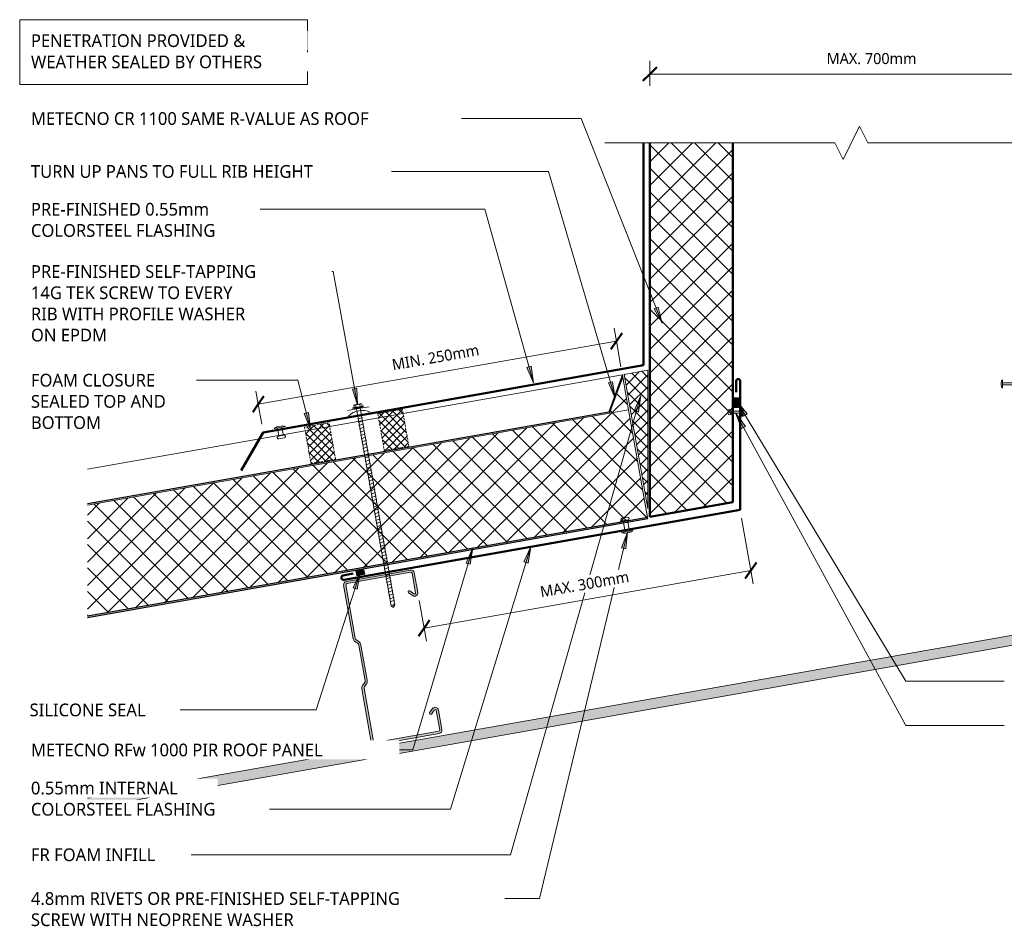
# Model space of a CAD drawing. Header units: millimetres. Extents: x -429 to 999, y -148 to 673.
# Tile 1 of 2: x -429 to 461, y -148 to 673. Entities that reach past the tile are written whole.
import ezdxf

# ---------------------------------------------------------------- set-up
doc = ezdxf.new("R2010")
doc.units = ezdxf.units.MM
doc.linetypes.add('Dash Short', pattern=[3, 2, -1])
for name, color, linetype, lineweight in [('A-ANNO-DIMS', 211, 'Continuous', 9), ('A-ANNO-DIMS-5', 211, 'Continuous', 9), ('A-DETL', 90, 'Continuous', 13), ('A-DETL-GENF', 92, 'Continuous', 13), ('A-DETL-THIN', 151, 'Continuous', 13), ('G-ANNO-TEXT', 231, 'Continuous', 9)]:
    doc.layers.add(name, color=color, linetype=linetype, lineweight=lineweight)
doc.styles.add('Yu Gothic', font='Yu Gothic.ttf', dxfattribs={"height": 11.5})
doc.styles.add('Yu Gothic_1', font='Yu Gothic.ttf', dxfattribs={"height": 10})
doc.dimstyles.new('Diagonal', dxfattribs={"dimscale": 304.8, "dimtxt": 11.609035, "dimasz": 0.04101, "dimexe": 0.03937, "dimexo": 0.024606, "dimgap": 0.024606, "dimtad": 1, "dimdec": 0, "dimzin": 0, "dimdsep": 46, "dimtxsty": 'Yu Gothic_1', "dimblk1": 'OBLIQUE', "dimblk2": 'OBLIQUE', "dimsah": 1, "dimcen": 0.09, "dimazin": 0, "dimtfac": 1, "dimtdec": 4, "dimtix": 1, "dimtmove": 0, "dimatfit": 3, "dimfxl": 1, "dimtvp": 1, "dimtfill": 1, "dimtolj": 1, "dimtzin": 0, "dimarcsym": 2})
pattern_1 = [(215.004, (175.165, 325.704), (8.6045, -12.2867), []), (305.004, (175.165, 325.704), (12.2867, 8.6045), [])]

# ---------------------------------------------------------------- blocks, each defined once
blk = doc.blocks.new('Metalcraft MSS Purlin-150x65 - Metalcraft MSS Purlin-150x65-2638609-11 INSULATED PENETRATION DETAIL')
at = {"layer": 'A-DETL-GENF'}
blk.add_hatch(color=256, dxfattribs=at).paths.add_polyline_path([(2.22, 0.1), (3, 0), (61.85, 0), (62.62, 0.1), (63.35, 0.4), (63.97, 0.88), (64.45, 1.5), (64.75, 2.22), (64.85, 3), (64.85, 20.94), (64.75, 21.71), (64.45, 22.43), (63.98, 23.05), (63.37, 23.52), (62.66, 23.82), (61.89, 23.93), (61.12, 23.84), (60.4, 23.56), (59.78, 23.1), (56.4, 19.67), (56.3, 19.43), (56.27, 19.17), (56.3, 18.91), (56.4, 18.67), (56.56, 18.46), (56.77, 18.31), (57.01, 18.21), (57.27, 18.17), (57.53, 18.21), (57.77, 18.31), (57.97, 18.46), (61.26, 21.7), (61.52, 21.81), (61.79, 21.84), (62.06, 21.81), (62.32, 21.7), (62.54, 21.53), (62.71, 21.31), (62.81, 21.06), (62.85, 20.79), (62.81, 2.74), (62.71, 2.5), (62.56, 2.29), (62.35, 2.13), (62.11, 2.03), (61.85, 2), (2.74, 2.03), (2.5, 2.13), (2.29, 2.29), (2.13, 2.5), (2.03, 2.74), (2, 2.99), (2.06, 52.43), (2.22, 52.83), (2.49, 53.18), (4.53, 55.22), (5.32, 56.25), (5.82, 57.46), (5.99, 58.75), (5.99, 90.92), (5.82, 92.21), (5.32, 93.42), (4.53, 94.45), (2.69, 96.3), (2.31, 96.78), (2.08, 97.34), (2, 97.95), (2.04, 147.19), (2.15, 147.45), (2.32, 147.68), (2.55, 147.85), (2.81, 147.96), (3.09, 148), (62.11, 147.97), (62.35, 147.87), (62.56, 147.71), (62.71, 147.5), (62.81, 147.26), (62.85, 147.01), (62.82, 128.73), (62.72, 128.5), (62.57, 128.3), (62.37, 128.15), (62.14, 128.05), (61.89, 128.02), (61.64, 128.05), (61.41, 128.15), (61.21, 128.3), (57.77, 131.69), (57.53, 131.79), (57.27, 131.83), (57.01, 131.79), (56.77, 131.69), (56.56, 131.54), (56.4, 131.33), (56.3, 131.09), (56.27, 130.83), (56.3, 130.57), (56.4, 130.33), (56.56, 130.12), (59.78, 126.9), (60.4, 126.44), (61.12, 126.16), (61.89, 126.07), (62.66, 126.18), (63.37, 126.48), (63.98, 126.95), (64.45, 127.57), (64.75, 128.29), (64.85, 129.06), (64.85, 147), (64.75, 147.78), (64.45, 148.5), (63.97, 149.12), (63.35, 149.6), (62.62, 149.9), (61.85, 150), (3, 150), (2.22, 149.9), (1.5, 149.6), (0.88, 149.12), (0.4, 148.5), (0.1, 147.78), (0, 147), (0, 97.81), (0.14, 96.77), (0.53, 95.81), (1.17, 94.98), (3.41, 92.75), (3.72, 92.33), (3.92, 91.85), (3.99, 91.34), (3.99, 58.34), (3.92, 57.82), (3.72, 57.34), (3.41, 56.93), (1.17, 54.69), (0.53, 53.86), (0.14, 52.9), (0, 51.87), (0, 3), (0.1, 2.22), (0.4, 1.5), (0.88, 0.88), (1.5, 0.4)])
for p, q in [((0, 147), (0, 97.81)), ((2, 97.95), (2, 146.91)), ((61.85, 150), (3, 150)), ((3.09, 148), (61.85, 148)), ((62.85, 147.01), (62.85, 128.98)), ((64.85, 129.06), (64.85, 147)), ((56.56, 130.12), (59.78, 126.9)), ((61.21, 128.3), (57.97, 131.54)), ((1.17, 94.98), (3.41, 92.75)), ((4.53, 94.45), (2.69, 96.3)), ((3.99, 91.34), (3.99, 58.34)), ((5.99, 58.75), (5.99, 90.92)), ((3.41, 56.93), (1.17, 54.69)), ((2.49, 53.18), (4.53, 55.22)), ((0, 51.87), (0, 3)), ((2, 2.99), (2, 52)), ((59.78, 23.1), (56.56, 19.88)), ((57.97, 18.46), (61.04, 21.53)), ((62.85, 20.79), (62.85, 2.99)), ((64.85, 3), (64.85, 20.94)), ((61.85, 2), (2.99, 2)), ((3, 0), (61.85, 0))]:
    blk.add_line(p, q, dxfattribs=at)
for centre, radius, start, end in [((3, 147), 3, 90, 180), ((3.09, 146.91), 1.09, 90, 180), ((61.85, 147), 3, 360, 90), ((61.85, 147.01), 0.993, 0, 90), ((57.27, 130.83), 1, 45, 225), ((61.85, 129.06), 2.99, 226.03381, 0), ((61.89, 128.98), 0.959, 225, 0), ((3.99, 97.81), 3.99, 180, 225), ((4.34, 97.95), 2.34, 180, 225), ((2, 91.34), 1.99, 0, 45), ((1, 90.92), 4.99, 360, 45), ((3.99, 51.87), 3.99, 135, 180), ((2, 58.34), 1.99, 315, 360), ((1, 58.75), 4.99, 315, 360), ((3.67, 52), 1.67, 135, 180), ((57.27, 19.17), 1, 135, 315), ((61.85, 20.94), 2.99, 360, 133.96619), ((61.79, 20.79), 1.06, 0, 135), ((3, 3), 3, 180, 270), ((2.99, 2.99), 0.993, 180, 270), ((61.85, 3), 3, 270, 360), ((61.85, 2.99), 0.993, 270, 0)]:
    blk.add_arc(centre, radius, start, end, dxfattribs=at)
blk = doc.blocks.new('Thermospan Insulated Panel3 - 100mm-4139801-11 INSULATED PENETRATION DETAIL')
at = {"layer": 'A-DETL-GENF'}
for points in [[(514.57, 132), (0, 132), (0, 131), (514.39, 131)], [(496.94, 32), (17.32, 32), (0, 2), (0, 0), (17.9, 31), (496.76, 31), (496.9, 31.75)]]:
    blk.add_hatch(color=256, dxfattribs=at).paths.add_polyline_path(points)
h = blk.add_hatch(dxfattribs=at)
h.set_pattern_fill('FP_2', color=256, style=0, pattern_type=2)
h.set_pattern_definition(pattern_1)
h.paths.add_polyline_path([(514.39, 131), (0, 131), (0, 32), (496.94, 32), (498.89, 43.07)])
h = blk.add_hatch(dxfattribs=at)
h.set_pattern_fill('FP_2', color=256, style=0, pattern_type=2)
h.set_pattern_definition(pattern_1)
h.paths.add_polyline_path([(17.32, 32), (0, 32), (0, 2)])
at = {"layer": 'A-DETL-GENF', "lineweight": 25}
for p, q in [((514.57, 132), (0, 132)), ((0, 132), (0, 131)), ((0, 131), (514.39, 131)), ((0, 0), (17.9, 31)), ((17.9, 31), (496.76, 31)), ((0, 2), (0, 0))]:
    blk.add_line(p, q, dxfattribs=at)
at = {"layer": 'A-DETL-GENF'}
for p, q in [((0, 131), (0, 32)), ((0, 32), (0, 2)), ((0, 2), (17.32, 32)), ((17.32, 32), (0, 32)), ((17.32, 32), (496.94, 32)), ((0, 0), (0, 2)), ((0, 0), (201.36, 0)), ((201.36, 0), (223.9, 0)), ((223.9, 0), (268.73, 0)), ((268.73, 0), (291.27, 0)), ((291.27, 0), (491.3, 0))]:
    blk.add_line(p, q, dxfattribs=at)
blk = doc.blocks.new('Pop Rivets2 - Rivet 2-4514578-11 INSULATED PENETRATION DETAIL')
at = {"layer": 'A-DETL-GENF'}
for p, q in [((5.24, 0), (-5.24, 0)), ((-2, -7.44), (-2, 0)), ((-1.5, 1.16), (1.5, 1.16)), ((2, -7.44), (2, 0)), ((2.53, -7.44), (-2.53, -7.44)), ((-2.53, -9.94), (2.53, -9.94))]:
    blk.add_line(p, q, dxfattribs=at)
for centre, radius, start, end in [((-1.5, -5.47), 6.62, 90, 124.36366), ((1.5, -5.47), 6.62, 55.63634, 90), ((-2.53, -8.69), 1.25, 90, 270), ((2.53, -8.69), 1.25, 270, 90)]:
    blk.add_arc(centre, radius, start, end, dxfattribs=at)
blk = doc.blocks.new('Pop Rivets2 - Rivet 2-4297381-11 INSULATED PENETRATION DETAIL')
at = {"layer": 'A-DETL-GENF'}
for p, q in [((5.24, 0), (-5.24, 0)), ((-2, -10.09), (-2, 0)), ((-1.5, 1.16), (1.5, 1.16)), ((2, -10.09), (2, 0)), ((2.53, -10.09), (-2.53, -10.09)), ((-2.53, -12.59), (2.53, -12.59))]:
    blk.add_line(p, q, dxfattribs=at)
for centre, radius, start, end in [((-1.5, -5.47), 6.62, 90, 124.36366), ((1.5, -5.47), 6.62, 55.63634, 90), ((-2.53, -11.34), 1.25, 90, 270), ((2.53, -11.34), 1.25, 270, 90)]:
    blk.add_arc(centre, radius, start, end, dxfattribs=at)
blk = doc.blocks.new('Pop Rivets - Rivet-4297967-11 INSULATED PENETRATION DETAIL')
at = {"layer": 'A-DETL-GENF'}
for p, q in [((3.77, 0), (-3.77, 0)), ((-1.5, 1.16), (1.5, 1.16)), ((-1, -9.02), (-1, 0)), ((1, -9.02), (1, 0)), ((1.17, -9.02), (-1.24, -9.02)), ((-1.24, -11.52), (1.17, -11.52))]:
    blk.add_line(p, q, dxfattribs=at)
for centre, radius, start, end in [((-1.5, -1.65), 2.8, 90, 144), ((1.5, -1.65), 2.8, 36, 90), ((-1.24, -10.27), 1.25, 90, 270), ((1.17, -10.27), 1.25, 270, 90)]:
    blk.add_arc(centre, radius, start, end, dxfattribs=at)
blk = doc.blocks.new('Foam Closure - Foam Closure-4128023-11 INSULATED PENETRATION DETAIL')
at = {"layer": 'A-DETL-GENF'}
h = blk.add_hatch(dxfattribs=at)
h.set_pattern_fill('FP_3', color=256, style=0, pattern_type=2)
h.set_pattern_definition([(35, (116.082, -295.735), (-2.86788, 4.09576), []), (125, (116.082, -295.735), (-4.09576, -2.86788), [])])
h.paths.add_polyline_path([(0, 0), (22.54, 0), (22.54, 33.4), (0, 33.4)])
at = {"layer": 'A-DETL-GENF', "linetype": 'Dash Short'}
for p, q in [((22.54, 33.4), (0, 33.4)), ((0, 33.4), (0, 0)), ((22.54, 0), (22.54, 33.4)), ((0, 0), (22.54, 0))]:
    blk.add_line(p, q, dxfattribs=at)
blk = doc.blocks.new('Foam Closure - Foam Closure-4128024-11 INSULATED PENETRATION DETAIL')
at = {"layer": 'A-DETL-GENF'}
h = blk.add_hatch(dxfattribs=at)
h.set_pattern_fill('FP_4', color=256, style=0, pattern_type=2)
h.set_pattern_definition([(35, (48.715, -295.736), (-2.86788, 4.09576), []), (125, (48.715, -295.736), (-4.09576, -2.86788), [])])
h.paths.add_polyline_path([(0, 0), (22.54, 0), (22.54, 33.8), (0, 33.8), (0, 25.74)])
at = {"layer": 'A-DETL-GENF', "linetype": 'Dash Short'}
for p, q in [((22.54, 33.8), (0, 33.8)), ((0, 33.8), (0, 0)), ((22.54, 0), (22.54, 33.8)), ((0, 0), (22.54, 0))]:
    blk.add_line(p, q, dxfattribs=at)
blk = doc.blocks.new('Pop Rivets - Rivet-4695407-11 INSULATED PENETRATION DETAIL')
at = {"layer": 'A-DETL-GENF'}
for p, q in [((-1.24, 12.3), (1.17, 12.3)), ((1.17, 9.8), (-1.24, 9.8)), ((-1, 9.8), (-1, 0)), ((1, 9.8), (1, 0)), ((3.77, 0), (-3.77, 0)), ((-1.5, -1.16), (1.5, -1.16))]:
    blk.add_line(p, q, dxfattribs=at)
for centre, radius, start, end in [((-1.24, 11.05), 1.25, 90, 270), ((1.17, 11.05), 1.25, 270, 90), ((-1.5, 1.65), 2.8, 216, 270), ((1.5, 1.65), 2.8, 270, 324)]:
    blk.add_arc(centre, radius, start, end, dxfattribs=at)
blk = doc.blocks.new('Break Line _M_ - Break Line _M_-4696851-11 INSULATED PENETRATION DETAIL')
at = {"layer": 'A-DETL-GENF'}
for p, q in [((7.5, 15), (-7.5, -15)), ((15, 0), (7.5, 15)), ((-15, 0), (-251.43, 0)), ((-7.5, -15), (-15, 0)), ((222.96, 0), (15, 0))]:
    blk.add_line(p, q, dxfattribs=at)
blk = doc.blocks.new('Screw emboss washer 01 - Screw emboss washer 01-4824483-11 INSULATED PENETRATION DETAIL')
at = {"layer": 'A-DETL-GENF'}
blk.add_hatch(color=256, dxfattribs=at).paths.add_polyline_path([(-3.67, 3.59), (3.67, 3.59), (3.67, 4.59), (-3.67, 4.59)])
for p, q in [((0, 3.59), (-10, 3.59)), ((4.79, 5.09), (-4.79, 5.09)), ((-4.79, 5.09), (-4.79, 4.59)), ((-3.67, 4.59), (-4.79, 4.59)), ((-3.67, 5.09), (-3.67, 7.07)), ((3.67, 4.59), (-3.67, 4.59)), ((-3.67, 4.59), (-3.67, 3.59)), ((-3.67, 3.59), (3.67, 3.59)), ((-2.76, 7.57), (2.76, 7.57)), ((-1.85, 5.09), (-1.85, 7.07)), ((-1.6, 3.59), (-1.6, -177.27)), ((0, 3.59), (10, 3.59)), ((1.6, -177.27), (1.6, 3.59)), ((1.85, 5.09), (1.85, 7.07)), ((3.67, 5.09), (3.67, 7.07)), ((4.79, 4.59), (3.67, 4.59)), ((3.67, 3.59), (3.67, 4.59)), ((4.79, 4.59), (4.79, 5.09)), ((2.17, -1.91), (-2.17, -2.67)), ((-2.17, -2.67), (-1.6, -3)), ((2.17, -4.91), (-2.17, -5.67)), ((-2.17, -5.67), (-1.6, -6)), ((2.17, -7.91), (-2.17, -8.67)), ((-2.17, -8.67), (-1.6, -9)), ((1.6, -1.58), (2.17, -1.91)), ((1.6, -4.58), (2.17, -4.91)), ((1.6, -7.58), (2.17, -7.91)), ((2.17, -10.91), (-2.17, -11.67)), ((-2.17, -11.67), (-1.6, -12)), ((2.17, -13.91), (-2.17, -14.67)), ((-2.17, -14.67), (-1.6, -15)), ((2.17, -16.91), (-2.17, -17.67)), ((-2.17, -17.67), (-1.6, -18)), ((1.6, -10.58), (2.17, -10.91)), ((1.6, -13.58), (2.17, -13.91)), ((1.6, -16.58), (2.17, -16.91)), ((2.17, -19.91), (-2.17, -20.67)), ((-2.17, -20.67), (-1.6, -21)), ((2.17, -22.91), (-2.17, -23.67)), ((-2.17, -23.67), (-1.6, -24)), ((2.17, -25.91), (-2.17, -26.67)), ((-2.17, -26.67), (-1.6, -27)), ((1.6, -19.58), (2.17, -19.91)), ((1.6, -22.58), (2.17, -22.91)), ((1.6, -25.58), (2.17, -25.91)), ((2.17, -28.91), (-2.17, -29.67)), ((-2.17, -29.67), (-1.6, -30)), ((2.17, -31.91), (-2.17, -32.67)), ((-2.17, -32.67), (-1.6, -33)), ((2.17, -34.91), (-2.17, -35.67)), ((1.6, -28.58), (2.17, -28.91)), ((1.6, -31.58), (2.17, -31.91)), ((1.6, -34.58), (2.17, -34.91)), ((-2.17, -35.67), (-1.6, -36)), ((2.17, -37.91), (-2.17, -38.67)), ((-2.17, -38.67), (-1.6, -39)), ((2.17, -40.91), (-2.17, -41.67)), ((-2.17, -41.67), (-1.6, -42)), ((2.17, -43.91), (-2.17, -44.67)), ((1.6, -37.58), (2.17, -37.91)), ((1.6, -40.58), (2.17, -40.91)), ((1.6, -43.58), (2.17, -43.91)), ((-2.17, -44.67), (-1.6, -45)), ((2.17, -46.91), (-2.17, -47.67)), ((-2.17, -47.67), (-1.6, -48)), ((2.17, -49.91), (-2.17, -50.67)), ((-2.17, -50.67), (-1.6, -51)), ((2.17, -52.91), (-2.17, -53.67)), ((1.6, -46.58), (2.17, -46.91)), ((1.6, -49.58), (2.17, -49.91)), ((1.6, -52.58), (2.17, -52.91)), ((-2.17, -53.67), (-1.6, -54)), ((2.17, -55.91), (-2.17, -56.67)), ((-2.17, -56.67), (-1.6, -57)), ((2.17, -58.91), (-2.17, -59.67)), ((-2.17, -59.67), (-1.6, -60)), ((2.17, -61.91), (-2.17, -62.67)), ((1.6, -55.58), (2.17, -55.91)), ((1.6, -58.58), (2.17, -58.91)), ((1.6, -61.58), (2.17, -61.91)), ((-2.17, -62.67), (-1.6, -63)), ((2.17, -64.91), (-2.17, -65.67)), ((-2.17, -65.67), (-1.6, -66)), ((2.17, -67.91), (-2.17, -68.67)), ((-2.17, -68.67), (-1.6, -69)), ((2.17, -70.91), (-2.17, -71.67)), ((1.6, -64.58), (2.17, -64.91)), ((1.6, -67.58), (2.17, -67.91)), ((1.6, -70.58), (2.17, -70.91)), ((-2.17, -71.67), (-1.6, -72)), ((2.17, -73.91), (-2.17, -74.67)), ((-2.17, -74.67), (-1.6, -75)), ((2.17, -76.91), (-2.17, -77.67)), ((-2.17, -77.67), (-1.6, -78)), ((2.17, -79.91), (-2.17, -80.67)), ((1.6, -73.58), (2.17, -73.91)), ((1.6, -76.58), (2.17, -76.91)), ((1.6, -79.58), (2.17, -79.91)), ((-2.17, -80.67), (-1.6, -81)), ((2.17, -82.91), (-2.17, -83.67)), ((-2.17, -83.67), (-1.6, -84)), ((2.17, -85.91), (-2.17, -86.67)), ((-2.17, -86.67), (-1.6, -87)), ((2.17, -88.91), (-2.17, -89.67)), ((1.6, -82.58), (2.17, -82.91)), ((1.6, -85.58), (2.17, -85.91)), ((1.6, -88.58), (2.17, -88.91)), ((-2.17, -89.67), (-1.6, -90)), ((2.17, -91.91), (-2.17, -92.67)), ((-2.17, -92.67), (-1.6, -93)), ((2.17, -94.91), (-2.17, -95.67)), ((-2.17, -95.67), (-1.6, -96)), ((2.17, -97.91), (-2.17, -98.67)), ((1.6, -91.58), (2.17, -91.91)), ((1.6, -94.58), (2.17, -94.91)), ((1.6, -97.58), (2.17, -97.91)), ((-2.17, -98.67), (-1.6, -99)), ((2.17, -100.91), (-2.17, -101.67)), ((-2.17, -101.67), (-1.6, -102)), ((2.17, -103.91), (-2.17, -104.67)), ((-2.17, -104.67), (-1.6, -105)), ((1.6, -100.58), (2.17, -100.91)), ((1.6, -103.58), (2.17, -103.91)), ((1.6, -106.58), (2.17, -106.91)), ((2.17, -106.91), (-2.17, -107.67)), ((-2.17, -107.67), (-1.6, -108)), ((2.17, -109.91), (-2.17, -110.67)), ((-2.17, -110.67), (-1.6, -111)), ((2.17, -112.91), (-2.17, -113.67)), ((-2.17, -113.67), (-1.6, -114)), ((1.6, -109.58), (2.17, -109.91)), ((1.6, -112.58), (2.17, -112.91)), ((1.6, -115.58), (2.17, -115.91)), ((2.17, -115.91), (-2.17, -116.67)), ((-2.17, -116.67), (-1.6, -117)), ((2.17, -118.91), (-2.17, -119.67)), ((-2.17, -119.67), (-1.6, -120)), ((2.17, -121.91), (-2.17, -122.67)), ((-2.17, -122.67), (-1.6, -123)), ((1.6, -118.58), (2.17, -118.91)), ((1.6, -121.58), (2.17, -121.91)), ((1.6, -124.58), (2.17, -124.91)), ((2.17, -124.91), (-2.17, -125.67)), ((-2.17, -125.67), (-1.6, -126)), ((2.17, -127.91), (-2.17, -128.67)), ((-2.17, -128.67), (-1.6, -129)), ((2.17, -130.91), (-2.17, -131.67)), ((-2.17, -131.67), (-1.6, -132)), ((1.6, -127.58), (2.17, -127.91)), ((1.6, -130.58), (2.17, -130.91)), ((2.17, -133.91), (-2.17, -134.67)), ((-2.17, -134.67), (-1.6, -135)), ((2.17, -136.91), (-2.17, -137.67)), ((-2.17, -137.67), (-1.6, -138)), ((2.17, -139.91), (-2.17, -140.67)), ((-2.17, -140.67), (-1.6, -141)), ((1.6, -133.58), (2.17, -133.91)), ((1.6, -136.58), (2.17, -136.91)), ((1.6, -139.58), (2.17, -139.91)), ((2.17, -142.91), (-2.17, -143.67)), ((-2.17, -143.67), (-1.6, -144)), ((2.17, -145.91), (-2.17, -146.67)), ((-2.17, -146.67), (-1.6, -147)), ((2.17, -148.91), (-2.17, -149.67)), ((-2.17, -149.67), (-1.6, -150)), ((1.6, -142.58), (2.17, -142.91)), ((1.6, -145.58), (2.17, -145.91)), ((1.6, -148.58), (2.17, -148.91)), ((2.17, -151.91), (-2.17, -152.67)), ((-2.17, -152.67), (-1.6, -153)), ((2.17, -154.91), (-2.17, -155.67)), ((-2.17, -155.67), (-1.6, -156)), ((2.17, -157.91), (-2.17, -158.67)), ((-2.17, -158.67), (-1.6, -159)), ((1.6, -151.58), (2.17, -151.91)), ((1.6, -154.58), (2.17, -154.91)), ((1.6, -157.58), (2.17, -157.91)), ((2.17, -160.91), (-2.17, -161.67)), ((-2.17, -161.67), (-1.6, -162)), ((2.17, -163.91), (-2.17, -164.67)), ((-2.17, -164.67), (-1.6, -165)), ((2.17, -166.91), (-2.17, -167.67)), ((-2.17, -167.67), (-1.6, -168)), ((1.6, -160.58), (2.17, -160.91)), ((1.6, -163.58), (2.17, -163.91)), ((1.6, -166.58), (2.17, -166.91)), ((2.17, -169.91), (-2.17, -170.67)), ((-2.17, -170.67), (-1.6, -171)), ((2.17, -172.91), (-2.17, -173.67)), ((-2.17, -173.67), (-1.6, -174)), ((-1.6, -177.27), (0, -179.17)), ((0, -179.17), (1.6, -175.21)), ((1.6, -177.27), (0, -179.17)), ((1.6, -169.58), (2.17, -169.91)), ((1.6, -172.58), (2.17, -172.91))]:
    blk.add_line(p, q, dxfattribs=at)
for centre, radius, start, end in [((0, -15.84), 17.4, 54.91533, 125.08467), ((-2.76, 6.49), 1.08, 32.38007, 147.61993), ((0, 3.9), 3.67, 59.72736, 120.27264), ((2.76, 6.49), 1.08, 32.38007, 147.61993), ((0.08, -179.89), 3.11, 74.30592, 122.49751)]:
    blk.add_arc(centre, radius, start, end, dxfattribs=at)
blk = doc.blocks.new('DIMBLOCK1-11 INSULATED PENETRATION DETAIL')
at = {"layer": 'A-ANNO-DIMS-5'}
for p, q in [((110.58, 381.74), (108.5, 393.55)), ((110.58, 381.74), (-213.3, 324.65)), ((110.58, 381.74), (114.67, 358.55)), ((-213.3, 324.65), (-215.38, 336.47)), ((-213.3, 324.65), (-210.12, 306.6))]:
    blk.add_line(p, q, dxfattribs=at)
at = {"layer": 'A-ANNO-DIMS-5', "lineweight": 50}
for p, q in [((110.58, 381.74), (115.65, 388.98)), ((110.58, 381.74), (105.51, 374.5)), ((-213.3, 324.65), (-208.23, 331.89)), ((-213.3, 324.65), (-218.37, 317.41))]:
    blk.add_line(p, q, dxfattribs=at)
at = {"layer": 'A-ANNO-DIMS-5', "color": 0, "insert": (-93.17, 365.15), "char_height": 10, "width": 93.8283, "attachment_point": 1, "rotation": 9.99622, "line_spacing_factor": 1.024327, "style": 'Yu Gothic_1', "bg_fill": 3, "box_fill_scale": 1.25, "bg_fill_color": 9, "bg_fill_true_color": 13158600, "bg_fill_transparency": 0}
blk.add_mtext('MIN. 250mm', dxfattribs=at)
blk = doc.blocks.new('_Oblique')
at = {"color": 0, "linetype": 'ByBlock', "lineweight": -2}
blk.add_line((-0.5, -0.5), (0.5, 0.5), dxfattribs=at)
blk = doc.blocks.new('DIMBLOCK2-11 INSULATED PENETRATION DETAIL')
at = {"layer": 'A-ANNO-DIMS-5'}
for p, q in [((232.16, 174.11), (223.78, 221.66)), ((232.16, 174.11), (-63.39, 122)), ((232.16, 174.11), (234.25, 162.3)), ((-63.39, 122), (-67.82, 147.13)), ((-63.39, 122), (-61.3, 110.18))]:
    blk.add_line(p, q, dxfattribs=at)
at = {"layer": 'A-ANNO-DIMS-5', "lineweight": 50}
for p, q in [((232.16, 174.11), (237.23, 181.35)), ((232.16, 174.11), (227.09, 166.87)), ((-63.39, 122), (-58.32, 129.24)), ((-63.39, 122), (-68.46, 114.76))]:
    blk.add_line(p, q, dxfattribs=at)
at = {"layer": 'A-ANNO-DIMS-5', "color": 0, "insert": (40.82, 159.7), "char_height": 10, "width": 98.1305, "attachment_point": 1, "rotation": 10, "line_spacing_factor": 1.024327, "style": 'Yu Gothic_1', "bg_fill": 3, "box_fill_scale": 1.25, "bg_fill_color": 9, "bg_fill_true_color": 13158600, "bg_fill_transparency": 0}
blk.add_mtext('MAX. 300mm', dxfattribs=at)
blk = doc.blocks.new('DIMBLOCK3-11 INSULATED PENETRATION DETAIL')
at = {"layer": 'A-ANNO-DIMS-5'}
for p, q in [((140.77, 623.32), (140.77, 635.32)), ((542.29, 623.32), (542.29, 635.32)), ((140.77, 623.32), (542.29, 623.32)), ((140.77, 623.32), (140.77, 612.77)), ((542.29, 623.32), (542.29, 617.11))]:
    blk.add_line(p, q, dxfattribs=at)
at = {"layer": 'A-ANNO-DIMS-5', "lineweight": 50}
for p, q in [((140.77, 623.32), (147.02, 629.57)), ((542.29, 623.32), (548.54, 629.57)), ((140.77, 623.32), (134.52, 617.07)), ((542.29, 623.32), (536.04, 617.07))]:
    blk.add_line(p, q, dxfattribs=at)
at = {"layer": 'A-ANNO-DIMS-5', "color": 0, "insert": (300.64, 642.36), "char_height": 10, "width": 98.1305, "attachment_point": 1, "line_spacing_factor": 1.024327, "style": 'Yu Gothic_1', "bg_fill": 3, "box_fill_scale": 1.25, "bg_fill_color": 9, "bg_fill_true_color": 13158600, "bg_fill_transparency": 0}
blk.add_mtext('MAX. 700mm', dxfattribs=at)

msp = doc.modelspace()

# ---------------------------------------------------------------- hatches: boundary and pattern name
at = {"layer": 'A-DETL-GENF'}
h = msp.add_hatch(dxfattribs=at)
h.set_pattern_fill('FP_1', color=253, style=0, pattern_type=2)
h.set_pattern_definition([(45, (0, 0), (-10.6066, 10.6066), []), (135, (0, 0), (-10.6066, -10.6066), [])])
h.paths.add_polyline_path([(140.77, 222.9), (215.77, 236.12), (215.77, 561.17), (140.77, 561.17), (140.77, 308.13)])
h = msp.add_hatch(dxfattribs=at)
h.set_pattern_fill('FP_6', color=9, style=0, pattern_type=2)
h.set_pattern_definition([(45, (0, 0), (-5.3033, 5.3033), []), (135, (0, 0), (-5.3033, -5.3033), [])])
h.paths.add_polyline_path([(139, 230.23), (139, 355.47), (117.58, 351.69), (125.26, 308.13)])
for points in [[(221.14, 321.69), (221.14, 330.31), (217.04, 330.31), (217.04, 321.69)], [(-367.87, -40.93), (975.93, 196.01), (975.93, 205.15), (-367.87, -31.8)], [(-124.27, 169.48), (-117.03, 170.89), (-117.82, 174.96), (-125.06, 173.55)]]:
    msp.add_hatch(color=10, dxfattribs=at).paths.add_polyline_path(points)
at = {"layer": 'G-ANNO-TEXT'}
for points in [[(152.1, 397.87), (148.42, 412.54), (144.75, 411.09)], [(35.55, 344.07), (33.42, 359.05), (29.62, 357.98)], [(-123.54, 324), (-124.28, 339.11), (-128.17, 338.41)], [(109.42, 330.09), (107.09, 345.04), (103.3, 343.92)], [(132.61, 332.43), (126.62, 318.54), (130.42, 317.46)], [(219.26, 327.83), (225.33, 313.97), (228.71, 316.01)], [(-166.06, 302.25), (-167.95, 317.26), (-171.77, 316.26)], [(218.29, 316.86), (223.73, 302.74), (227.2, 304.63)], [(120.74, 208.9), (115.32, 194.77), (119.16, 193.85)], [(-19.22, 194.81), (-25.39, 180.99), (-21.6, 179.87)], [(33.25, 195.77), (26.98, 182), (30.76, 180.84)], [(-121.05, 172.34), (-127.51, 158.66), (-123.75, 157.46)]]:
    msp.add_hatch(color=7, dxfattribs=at).paths.add_polyline_path(points)

# ---------------------------------------------------------------- linework, layer by layer
at = {"layer": 'A-DETL', "lineweight": 50}
for p, q in [((135.03, 359.85), (135.03, 561.17)), ((140.77, 561.17), (140.77, 222.9)), ((215.77, 236.12), (215.77, 561.17)), ((-208.82, 299.22), (135.03, 359.85)), ((218.98, 345.72), (218.98, 335.72)), ((222.48, 345.72), (222.48, 229.05)), ((-208.82, 299.22), (-228.82, 264.57)), ((140.77, 222.9), (215.77, 236.12)), ((222.48, 229.05), (-135.7, 165.89)), ((-136.4, 169.83), (-127.53, 171.4))]:
    msp.add_line(p, q, dxfattribs=at)
at = {"layer": 'A-DETL'}
for p, q in [((139, 355.47), (117.58, 351.69)), ((117.58, 351.69), (139, 230.23)), ((139, 230.23), (139, 355.47)), ((217.04, 330.31), (217.04, 321.69)), ((221.14, 330.31), (217.04, 330.31)), ((221.14, 321.69), (221.14, 330.31)), ((217.04, 321.69), (221.14, 321.69)), ((138.64, 222.52), (130.83, 266.84)), ((-117.82, 174.96), (-125.06, 173.55)), ((-125.06, 173.55), (-124.27, 169.48)), ((-124.27, 169.48), (-117.03, 170.89)), ((-117.03, 170.89), (-117.82, 174.96))]:
    msp.add_line(p, q, dxfattribs=at)
at = {"layer": 'A-DETL', "lineweight": 50}
for centre, radius, start, end in [((220.73, 345.72), 1.75, 0, 180), ((-136.16, 167.84), 2, 96.73259, 283.26741)]:
    msp.add_arc(centre, radius, start, end, dxfattribs=at)
at = {"layer": 'A-DETL-THIN'}
for p, q in [((975.93, 205.15), (-367.87, -31.8)), ((-367.87, -40.93), (975.93, 196.01))]:
    msp.add_line(p, q, dxfattribs=at)
at = {"layer": 'G-ANNO-TEXT', "color": 7}
for p, q in [((-89.62, 583.09), (-89.94, 583.09)), ((78.84, 583.09), (-89.62, 583.09)), ((-122.29, 535.21), (-142.2, 535.21)), ((49.15, 535.21), (-122.29, 535.21)), ((109.42, 330.09), (49.15, 535.21)), ((-156.55, 501.04), (-240.09, 501.04)), ((-8.29, 501.04), (-156.55, 501.04)), ((35.55, 344.07), (-8.29, 501.04)), ((-186.9, 444.71), (-186.92, 444.71)), ((-145.53, 444.71), (-186.9, 444.71)), ((-123.54, 324), (-145.53, 444.71)), ((148.42, 412.54), (144.75, 411.09)), ((144.75, 411.09), (152.1, 397.87)), ((152.1, 397.87), (148.42, 412.54)), ((33.42, 359.05), (29.62, 357.98)), ((29.62, 357.98), (35.55, 344.07)), ((35.55, 344.07), (33.42, 359.05)), ((-233.43, 346.4), (-287.72, 346.4)), ((-177.61, 346.4), (-233.43, 346.4)), ((-166.06, 302.25), (-177.61, 346.4)), ((-124.28, 339.11), (-128.17, 338.41)), ((-128.17, 338.41), (-123.54, 324)), ((-123.54, 324), (-124.28, 339.11)), ((107.09, 345.04), (103.3, 343.92)), ((103.3, 343.92), (109.42, 330.09)), ((109.42, 330.09), (107.09, 345.04)), ((132.61, 332.43), (14.71, -82.88)), ((132.61, 332.43), (126.62, 318.54)), ((130.42, 317.46), (132.61, 332.43)), ((219.26, 327.83), (225.33, 313.97)), ((228.71, 316.01), (219.26, 327.83)), ((-167.95, 317.26), (-171.77, 316.26)), ((-171.77, 316.26), (-166.06, 302.25)), ((-166.06, 302.25), (-167.95, 317.26)), ((126.62, 318.54), (130.42, 317.46)), ((218.29, 316.86), (223.73, 302.74)), ((227.2, 304.63), (218.29, 316.86)), ((225.33, 313.97), (228.71, 316.01)), ((223.73, 302.74), (227.2, 304.63)), ((120.74, 208.9), (41.06, -122.47)), ((120.74, 208.9), (115.32, 194.77)), ((119.16, 193.85), (120.74, 208.9)), ((-19.22, 194.81), (-73.52, 11.92)), ((33.25, 195.77), (-39.34, -41.72)), ((-19.22, 194.81), (-25.39, 180.99)), ((-21.6, 179.87), (-19.22, 194.81)), ((33.25, 195.77), (26.98, 182)), ((30.76, 180.84), (33.25, 195.77)), ((115.32, 194.77), (119.16, 193.85)), ((-25.39, 180.99), (-21.6, 179.87)), ((26.98, 182), (30.76, 180.84)), ((-121.05, 172.34), (-160.9, 48.12)), ((-121.05, 172.34), (-127.51, 158.66)), ((-123.75, 157.46), (-121.05, 172.34)), ((-127.51, 158.66), (-123.75, 157.46)), ((372.47, 74.18), (461.22, 74.18)), ((-196.47, 48.12), (-300.21, 48.12)), ((-160.9, 48.12), (-196.47, 48.12)), ((372.47, 33.95), (461.22, 33.95)), ((-118.13, 11.92), (-136.25, 11.92)), ((-73.52, 11.92), (-118.13, 11.92)), ((-230.17, -41.72), (-233.15, -41.72)), ((-39.34, -41.72), (-230.17, -41.72)), ((-291.37, -82.88), (-291.69, -82.88)), ((14.71, -82.88), (-291.37, -82.88)), ((-57.44, -122.47), (-57.53, -122.47)), ((41.06, -122.47), (-57.44, -122.47))]:
    msp.add_line(p, q, dxfattribs=at)
at = {"layer": 'G-ANNO-TEXT', "color": 7, "flags": 128}
msp.add_lwpolyline([(-429.09, 672.51), (-168.79, 672.51), (-168.79, 613.84), (-429.09, 613.84)], close=True, dxfattribs=at)

# ---------------------------------------------------------------- block references
at = {"layer": 'A-DETL-GENF'}
for name, p, rotation in [('Break Line _M_ - Break Line _M_-4696851-11 INSULATED PENETRATION DETAIL', (323.03, 561.17), 180), ('Thermospan Insulated Panel3 - 100mm-4139801-11 INSULATED PENETRATION DETAIL', (115.97, 351.17), 189.9962223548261), ('Pop Rivets - Rivet-4297967-11 INSULATED PENETRATION DETAIL', (459.81, 343.1), 89.99999999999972), ('Screw emboss washer 01 - Screw emboss washer 01-4824483-11 INSULATED PENETRATION DETAIL', (-122.19, 317.18), 10.00000000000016), ('Pop Rivets - Rivet-4695407-11 INSULATED PENETRATION DETAIL', (223.99, 317.44), 90.00000000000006), ('Pop Rivets2 - Rivet 2-4514578-11 INSULATED PENETRATION DETAIL', (-193.9, 303.49), 9.999999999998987), ('Pop Rivets2 - Rivet 2-4297381-11 INSULATED PENETRATION DETAIL', (120.32, 209.57), 189.9999999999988), ('Metalcraft MSS Purlin-150x65 - Metalcraft MSS Purlin-150x65-2638609-11 INSULATED PENETRATION DETAIL', (-110.57, 16.16), 9.999999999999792)]:
    msp.add_blockref(name, p, dxfattribs=dict(at, rotation=rotation))
at = {"layer": 'A-DETL-GENF', "linetype": 'Dash Short', "rotation": 9.999999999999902}
for name, p in [('Foam Closure - Foam Closure-4128024-11 INSULATED PENETRATION DETAIL', (-99.33, 282.78)), ('Foam Closure - Foam Closure-4128023-11 INSULATED PENETRATION DETAIL', (-165.67, 271.09))]:
    msp.add_blockref(name, p, dxfattribs=at)

# ---------------------------------------------------------------- texts
at = {"layer": 'G-ANNO-TEXT', "color": 7, "char_height": 11.5, "attachment_point": 1, "style": 'Yu Gothic', "bg_fill": 3, "box_fill_scale": 1.25, "bg_fill_color": 9, "bg_fill_true_color": 13158600, "bg_fill_transparency": 0}
for s, insert, width in [('METECNO CR 1100 SAME R-VALUE AS ROOF', (-418.93, 588.84), 386.4134), ('TURN UP PANS TO FULL RIB HEIGHT', (-418.93, 540.96), 323.0801), ('PRE-FINISHED 0.55mm ', (-418.93, 506.79), 204.4303), ('COLORSTEEL FLASHING ', (-418.93, 487.61), 218.059), ('PRE-FINISHED SELF-TAPPING ', (-418.93, 450.46), 268.9662), ('14G TEK SCREW TO EVERY ', (-418.93, 431.28), 240.1054), ('RIB WITH PROFILE WASHER ', (-418.93, 412.1), 249.3248), ('ON EPDM', (-418.93, 392.92), 85.3797), ('FR FOAM INFILL', (-418.93, -77.13), 141.8987), ('4.8mm RIVETS OR PRE-FINISHED SELF-TAPPING ', (-418.93, -116.72), 425.6961), ('SCREW WITH NEOPRENE WASHER', (-418.93, -135.9), 301.0337)]:
    msp.add_mtext(s, dxfattribs=dict(at, insert=insert, width=width))

# ---------------------------------------------------------------- dimensions: what is measured, and where the dimension line sits
at = {"layer": 'A-ANNO-DIMS'}
dim = msp.add_linear_dim(base=(542.29, 623.32), p1=(140.77, 605.27), p2=(542.29, 609.61), text='MAX. 700mm', dimstyle='Diagonal', override={"dimpost": '<>', "dimfxl": 401.546159}, dxfattribs=at)
dim.commit()
dim.dimension.update_dxf_attribs({"geometry": 'DIMBLOCK3-11 INSULATED PENETRATION DETAIL', "text_midpoint": (341.53, 635.82)})

# ---------------------------------------------------------------- next in the draw order: texts
at = {"layer": 'G-ANNO-TEXT', "color": 7, "char_height": 11.5, "attachment_point": 1, "style": 'Yu Gothic', "bg_fill": 3, "box_fill_scale": 1.25, "bg_fill_color": 9, "bg_fill_true_color": 13158600, "bg_fill_transparency": 0}
for s, insert, width in [('PENETRATION PROVIDED & ', (-418.93, 659.29), 247.3206), ('WEATHER SEALED BY OTHERS', (-418.93, 640.11), 269.7678), ('FOAM CLOSURE ', (-418.93, 352.15), 146.7088), ('SEALED TOP AND ', (-418.93, 332.97), 160.7383), ('BOTTOM', (-418.93, 313.79), 77.7637), ('SILICONE SEAL', (-420.18, 53.87), 133.0801), ('METECNO RFw 1000 PIR ROOF PANEL', (-418.93, 17.67), 330.2952), ('0.55mm INTERNAL ', (-418.93, -16.79), 165.9493), ('COLORSTEEL FLASHING', (-418.93, -35.97), 212.848)]:
    msp.add_mtext(s, dxfattribs=dict(at, insert=insert, width=width))

# ---------------------------------------------------------------- next in the draw order: dimensions: what is measured, and where the dimension line sits
at = {"layer": 'A-ANNO-DIMS'}
for base, p1, p2, angle, text, override, picture, middle in [((-213.3, 324.65), (115.97, 351.17), (-208.82, 299.22), 9.99622, 'MIN. 250mm', {"dimpost": '<>', "dimfxl": 328.916573}, 'DIMBLOCK1-11 INSULATED PENETRATION DETAIL', (-53.53, 365.51)), ((-63.39, 122), (222.48, 229.05), (-69.12, 154.52), 10, 'MAX. 300mm', {"dimpost": '<>', "dimfxl": 300.969492}, 'DIMBLOCK2-11 INSULATED PENETRATION DETAIL', (82.22, 160.37))]:
    dim = msp.add_linear_dim(base=base, p1=p1, p2=p2, angle=angle, text=text, dimstyle='Diagonal', override=override, dxfattribs=at)
    dim.commit()
    dim.dimension.update_dxf_attribs({"geometry": picture, "text_midpoint": middle})

# ---------------------------------------------------------------- next in the draw order: linework, layer by layer
at = {"layer": 'G-ANNO-TEXT', "color": 7}
for p, q in [((152.1, 397.87), (78.84, 583.09)), ((219.26, 327.83), (372.47, 74.18)), ((218.29, 316.86), (372.47, 33.95))]:
    msp.add_line(p, q, dxfattribs=at)

doc.saveas('drawing.dxf')
